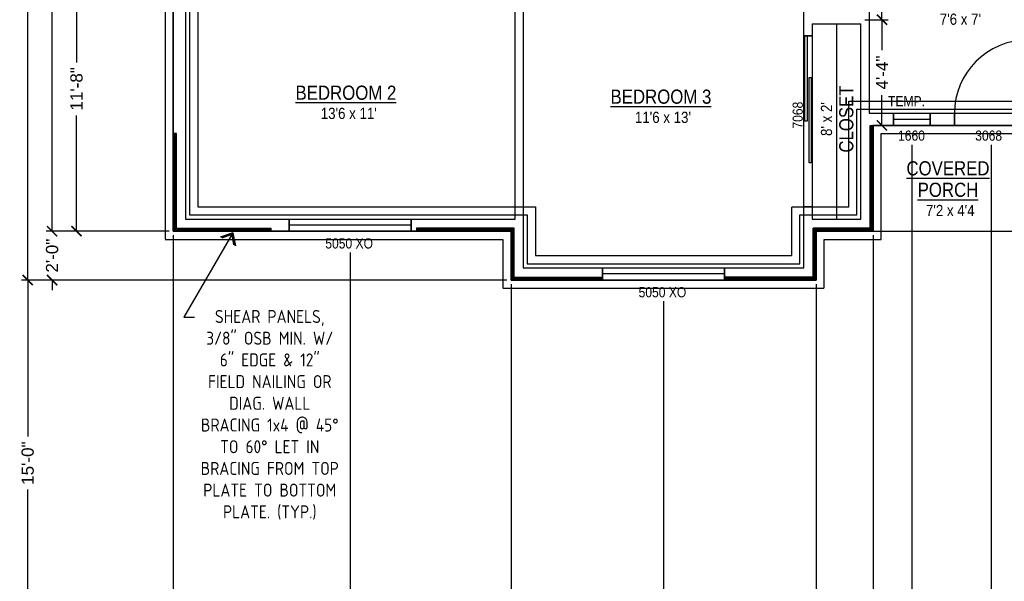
# Model space of a CAD drawing. Header units: millimetres. Extents: x -724 to 239, y -497 to 416.
# Tile 2 of 8: x -724 to -240, y -185 to 91. Entities that reach past the tile are written whole.
import ezdxf
from ezdxf.enums import TextEntityAlignment as Align

# ---------------------------------------------------------------- set-up
doc = ezdxf.new("R2010")
doc.units = ezdxf.units.MM
doc.linetypes.add('xref-Bishop-Overland-08$0$DASHED2', pattern=[0.375, 0.25, -0.125])
for name, color, linetype in [('A-DIMS-1', 152, 'Continuous'), ('A-NOTE', 4, 'Continuous'), ('A-TEXT', 4, 'Continuous'), ('xref-Bishop-Overland-08$0$A-CASE-1', 3, 'Continuous'), ('xref-Bishop-Overland-08$0$A-FOOTPRINT', 5, 'Continuous'), ('xref-Bishop-Overland-08$0$A-HEADER', 30, 'Continuous'), ('xref-Bishop-Overland-08$0$A-OPENING', 1, 'Continuous'), ('xref-Bishop-Overland-08$0$A-WALL', 54, 'Continuous'), ('xref-Bishop-Overland-08$0$S-FOOTER', 9, 'xref-Bishop-Overland-08$0$DASHED2'), ('xref-Bishop-Overland-08$0$S-SLAB', 9, 'Continuous'), ('xref-Bishop-Overland-08$0$S-STEM-WALL', 8, 'Continuous')]:
    doc.layers.add(name, color=color, linetype=linetype)
doc.styles.get("Standard").update_dxf_attribs({"font": 'arial.ttf'})
doc.dimstyles.new('ARCHARR', dxfattribs={"dimscale": 32, "dimtxt": 0.1875, "dimasz": 0.15625, "dimexe": 0.09375, "dimexo": 0.0625, "dimgap": 0.09375, "dimtad": 0, "dimdec": 5, "dimzin": 3, "dimdsep": 46, "dimlunit": 4, "dimtxsty": 'Standard', "dimblk": 'ARCHTICK', "dimcen": 0.09375, "dimclrt": 4, "dimadec": 5, "dimazin": 0, "dimtfac": 0.75, "dimtdec": 5, "dimtix": 1, "dimtofl": 0, "dimtmove": 2, "dimatfit": 3, "dimldrblk": 'archarrow', "dimfxl": 1, "dimtolj": 1, "dimtzin": 3, "dimarcsym": 0})
pattern_1 = [(135, (47.22707, -1673.55493), (0.26516504, 0.26516504), [])]

# ---------------------------------------------------------------- blocks, each defined once
blk = doc.blocks.new('_ArchTick')
at = {"color": 0, "linetype": 'ByBlock', "const_width": 0.15}
blk.add_lwpolyline([(-0.5, -0.5), (0.5, 0.5)], dxfattribs=at)
blk = doc.blocks.new('*D96')
at = {"layer": 'A-DIMS-1', "color": 0, "lineweight": -2}
for p, q in [((-304.77, -14.63), (-304.77, -264.82)), ((-218.77, -218.63), (-218.77, -264.82)), ((-304.77, -261.82), (-272.72, -261.82)), ((-218.77, -261.82), (-250.82, -261.82))]:
    blk.add_line(p, q, dxfattribs=at)
at = {"layer": 'Defpoints', "color": 0}
for p in [(-304.77, -12.63), (-218.77, -216.63), (-304.77, -261.82)]:
    blk.add_point(p, dxfattribs=at)
at = {"layer": 'A-DIMS-1', "color": 0, "lineweight": -2, "xscale": 5, "yscale": 5, "zscale": 5, "rotation": 180}
blk.add_blockref('_ArchTick', (-304.77, -261.82), dxfattribs=at)
at = {"layer": 'A-DIMS-1', "color": 0, "lineweight": -2, "xscale": 5, "yscale": 5, "zscale": 5}
blk.add_blockref('_ArchTick', (-218.77, -261.82), dxfattribs=at)
at = {"layer": 'A-DIMS-1', "color": 4, "insert": (-261.77, -261.82), "char_height": 6, "attachment_point": 5}
blk.add_mtext('\\A1;7\'-2"', dxfattribs=at)
blk = doc.blocks.new('archarrow')
for p, q in [((0, 0), (-1.739, 0)), ((0, 0), (-0.988, 0.858)), ((-0.086, 0), (-0.988, 0.757)), ((-0.172, 0), (-0.988, 0.659)), ((-0.172, 0), (-0.988, -0.659)), ((-0.086, 0), (-0.988, -0.757)), ((0, 0), (-0.988, -0.858))]:
    blk.add_line(p, q)
blk = doc.blocks.new('*D97')
at = {"layer": 'A-DIMS-1', "color": 0, "lineweight": -2}
for p, q in [((-304.77, -14.63), (-304.77, -264.82)), ((-332.77, -38.63), (-332.77, -264.82)), ((-332.77, -261.82), (-337.77, -261.82)), ((-304.77, -261.82), (-299.77, -261.82))]:
    blk.add_line(p, q, dxfattribs=at)
at = {"layer": 'Defpoints', "color": 0}
for p in [(-304.77, -12.63), (-332.77, -36.63), (-332.77, -261.82)]:
    blk.add_point(p, dxfattribs=at)
at = {"layer": 'A-DIMS-1', "color": 0, "lineweight": -2, "xscale": 5, "yscale": 5, "zscale": 5}
blk.add_blockref('_ArchTick', (-332.77, -261.82), dxfattribs=at)
at = {"layer": 'A-DIMS-1', "color": 0, "lineweight": -2, "xscale": 5, "yscale": 5, "zscale": 5, "rotation": 180}
blk.add_blockref('_ArchTick', (-304.77, -261.82), dxfattribs=at)
at = {"layer": 'A-DIMS-1', "color": 4, "insert": (-318.77, -261.82), "char_height": 6, "attachment_point": 5}
blk.add_mtext('\\A1;2\'-4"', dxfattribs=at)
blk = doc.blocks.new('*D98')
at = {"layer": 'A-DIMS-1', "color": 0, "lineweight": -2}
for p, q in [((-482.77, -38.63), (-482.77, -264.82)), ((-332.77, -38.63), (-332.77, -264.82)), ((-482.77, -261.82), (-420.8, -261.82)), ((-332.77, -261.82), (-394.75, -261.82))]:
    blk.add_line(p, q, dxfattribs=at)
at = {"layer": 'Defpoints', "color": 0}
for p in [(-482.77, -36.63), (-332.77, -36.63), (-482.77, -261.82)]:
    blk.add_point(p, dxfattribs=at)
at = {"layer": 'A-DIMS-1', "color": 0, "lineweight": -2, "xscale": 5, "yscale": 5, "zscale": 5, "rotation": 180}
blk.add_blockref('_ArchTick', (-482.77, -261.82), dxfattribs=at)
at = {"layer": 'A-DIMS-1', "color": 0, "lineweight": -2, "xscale": 5, "yscale": 5, "zscale": 5}
blk.add_blockref('_ArchTick', (-332.77, -261.82), dxfattribs=at)
at = {"layer": 'A-DIMS-1', "color": 4, "insert": (-407.77, -261.82), "char_height": 6, "attachment_point": 5}
blk.add_mtext('\\A1;12\'-6"', dxfattribs=at)
blk = doc.blocks.new('*D99')
at = {"layer": 'A-DIMS-1', "color": 0, "lineweight": -2}
for p, q in [((-648.77, -14.63), (-648.77, -264.82)), ((-482.77, -38.63), (-482.77, -264.82)), ((-648.77, -261.82), (-581.13, -261.82)), ((-482.77, -261.82), (-550.42, -261.82))]:
    blk.add_line(p, q, dxfattribs=at)
at = {"layer": 'Defpoints', "color": 0}
for p in [(-648.77, -12.63), (-482.77, -36.63), (-648.77, -261.82)]:
    blk.add_point(p, dxfattribs=at)
at = {"layer": 'A-DIMS-1', "color": 0, "lineweight": -2, "xscale": 5, "yscale": 5, "zscale": 5, "rotation": 180}
blk.add_blockref('_ArchTick', (-648.77, -261.82), dxfattribs=at)
at = {"layer": 'A-DIMS-1', "color": 0, "lineweight": -2, "xscale": 5, "yscale": 5, "zscale": 5}
blk.add_blockref('_ArchTick', (-482.77, -261.82), dxfattribs=at)
at = {"layer": 'A-DIMS-1', "color": 4, "insert": (-565.77, -261.82), "char_height": 6, "attachment_point": 5}
blk.add_mtext('\\A1;13\'-10"', dxfattribs=at)
blk = doc.blocks.new('*D101')
at = {"layer": 'A-DIMS-1', "color": 0, "lineweight": -2}
for p, q in [((-648.77, -14.63), (-648.77, -276.82)), ((47.23, -218.63), (47.23, -276.82)), ((-648.77, -273.82), (-314.08, -273.82)), ((47.23, -273.82), (-287.47, -273.82))]:
    blk.add_line(p, q, dxfattribs=at)
at = {"layer": 'Defpoints', "color": 0}
for p in [(-648.77, -12.63), (47.23, -216.63), (-648.77, -273.82)]:
    blk.add_point(p, dxfattribs=at)
at = {"layer": 'A-DIMS-1', "color": 0, "lineweight": -2, "xscale": 5, "yscale": 5, "zscale": 5, "rotation": 180}
blk.add_blockref('_ArchTick', (-648.77, -273.82), dxfattribs=at)
at = {"layer": 'A-DIMS-1', "color": 0, "lineweight": -2, "xscale": 5, "yscale": 5, "zscale": 5}
blk.add_blockref('_ArchTick', (47.23, -273.82), dxfattribs=at)
at = {"layer": 'A-DIMS-1', "color": 4, "insert": (-300.77, -273.82), "char_height": 6, "attachment_point": 5}
blk.add_mtext('\\A1;58\'-0"', dxfattribs=at)
blk = doc.blocks.new('*D102')
at = {"layer": 'A-DIMS-1', "color": 0, "lineweight": -2}
for p, q in [((-246.77, 29.78), (-246.77, -252.82)), ((-218.77, -218.63), (-218.77, -252.82)), ((-246.77, -249.82), (-251.77, -249.82)), ((-218.77, -249.82), (-213.77, -249.82))]:
    blk.add_line(p, q, dxfattribs=at)
at = {"layer": 'Defpoints', "color": 0}
for p in [(-246.77, 31.78), (-218.77, -216.63), (-246.77, -249.82)]:
    blk.add_point(p, dxfattribs=at)
at = {"layer": 'A-DIMS-1', "color": 0, "lineweight": -2, "xscale": 5, "yscale": 5, "zscale": 5}
blk.add_blockref('_ArchTick', (-246.77, -249.82), dxfattribs=at)
at = {"layer": 'A-DIMS-1', "color": 0, "lineweight": -2, "xscale": 5, "yscale": 5, "zscale": 5, "rotation": 180}
blk.add_blockref('_ArchTick', (-218.77, -249.82), dxfattribs=at)
at = {"layer": 'A-DIMS-1', "color": 4, "insert": (-232.77, -249.82), "char_height": 6, "attachment_point": 5}
blk.add_mtext('\\A1;2\'-4"', dxfattribs=at)
blk = doc.blocks.new('*D103')
at = {"layer": 'A-DIMS-1', "color": 0, "lineweight": -2}
for p, q in [((-285.77, 29.78), (-285.77, -252.82)), ((-246.77, 29.78), (-246.77, -252.82)), ((-285.77, -249.82), (-277.25, -249.82)), ((-246.77, -249.82), (-255.3, -249.82))]:
    blk.add_line(p, q, dxfattribs=at)
at = {"layer": 'Defpoints', "color": 0}
for p in [(-285.77, 31.78), (-246.77, 31.78), (-285.77, -249.82)]:
    blk.add_point(p, dxfattribs=at)
at = {"layer": 'A-DIMS-1', "color": 0, "lineweight": -2, "xscale": 5, "yscale": 5, "zscale": 5, "rotation": 180}
blk.add_blockref('_ArchTick', (-285.77, -249.82), dxfattribs=at)
at = {"layer": 'A-DIMS-1', "color": 0, "lineweight": -2, "xscale": 5, "yscale": 5, "zscale": 5}
blk.add_blockref('_ArchTick', (-246.77, -249.82), dxfattribs=at)
at = {"layer": 'A-DIMS-1', "color": 4, "insert": (-266.27, -249.82), "char_height": 6, "attachment_point": 5}
blk.add_mtext('\\A1;3\'-3"', dxfattribs=at)
blk = doc.blocks.new('*D104')
at = {"layer": 'A-DIMS-1', "color": 0, "lineweight": -2}
for p, q in [((-285.77, 29.78), (-285.77, -252.82)), ((-304.77, -14.63), (-304.77, -252.82)), ((-304.77, -249.82), (-309.77, -249.82)), ((-285.77, -249.82), (-280.77, -249.82))]:
    blk.add_line(p, q, dxfattribs=at)
at = {"layer": 'Defpoints', "color": 0}
for p in [(-285.77, 31.78), (-304.77, -12.63), (-304.77, -249.82)]:
    blk.add_point(p, dxfattribs=at)
at = {"layer": 'A-DIMS-1', "color": 0, "lineweight": -2, "xscale": 5, "yscale": 5, "zscale": 5}
blk.add_blockref('_ArchTick', (-304.77, -249.82), dxfattribs=at)
at = {"layer": 'A-DIMS-1', "color": 0, "lineweight": -2, "xscale": 5, "yscale": 5, "zscale": 5, "rotation": 180}
blk.add_blockref('_ArchTick', (-285.77, -249.82), dxfattribs=at)
at = {"layer": 'A-DIMS-1', "color": 4, "insert": (-295.27, -249.82), "char_height": 6, "attachment_point": 5}
blk.add_mtext('\\A1;1\'-7"', dxfattribs=at)
blk = doc.blocks.new('*D105')
at = {"layer": 'A-DIMS-1', "color": 0, "lineweight": -2}
for p, q in [((-332.77, -38.63), (-332.77, -252.82)), ((-407.77, -46.98), (-407.77, -252.82)), ((-407.77, -249.82), (-381.26, -249.82)), ((-332.77, -249.82), (-359.28, -249.82))]:
    blk.add_line(p, q, dxfattribs=at)
at = {"layer": 'Defpoints', "color": 0}
for p in [(-332.77, -36.63), (-407.77, -44.98), (-407.77, -249.82)]:
    blk.add_point(p, dxfattribs=at)
at = {"layer": 'A-DIMS-1', "color": 0, "lineweight": -2, "xscale": 5, "yscale": 5, "zscale": 5, "rotation": 180}
blk.add_blockref('_ArchTick', (-407.77, -249.82), dxfattribs=at)
at = {"layer": 'A-DIMS-1', "color": 0, "lineweight": -2, "xscale": 5, "yscale": 5, "zscale": 5}
blk.add_blockref('_ArchTick', (-332.77, -249.82), dxfattribs=at)
at = {"layer": 'A-DIMS-1', "color": 4, "insert": (-370.27, -249.82), "char_height": 6, "attachment_point": 5}
blk.add_mtext('\\A1;6\'-3"', dxfattribs=at)
blk = doc.blocks.new('*D106')
at = {"layer": 'A-DIMS-1', "color": 0, "lineweight": -2}
for p, q in [((-482.77, -38.63), (-482.77, -252.82)), ((-407.77, -46.98), (-407.77, -252.82)), ((-482.77, -249.82), (-456.26, -249.82)), ((-407.77, -249.82), (-434.28, -249.82))]:
    blk.add_line(p, q, dxfattribs=at)
at = {"layer": 'Defpoints', "color": 0}
for p in [(-482.77, -36.63), (-407.77, -44.98), (-482.77, -249.82)]:
    blk.add_point(p, dxfattribs=at)
at = {"layer": 'A-DIMS-1', "color": 0, "lineweight": -2, "xscale": 5, "yscale": 5, "zscale": 5, "rotation": 180}
blk.add_blockref('_ArchTick', (-482.77, -249.82), dxfattribs=at)
at = {"layer": 'A-DIMS-1', "color": 0, "lineweight": -2, "xscale": 5, "yscale": 5, "zscale": 5}
blk.add_blockref('_ArchTick', (-407.77, -249.82), dxfattribs=at)
at = {"layer": 'A-DIMS-1', "color": 4, "insert": (-445.27, -249.82), "char_height": 6, "attachment_point": 5}
blk.add_mtext('\\A1;6\'-3"', dxfattribs=at)
blk = doc.blocks.new('*D107')
at = {"layer": 'A-DIMS-1', "color": 0, "lineweight": -2}
for p, q in [((-561.77, -23.16), (-561.77, -252.82)), ((-482.77, -38.63), (-482.77, -252.82)), ((-561.77, -249.82), (-533.26, -249.82)), ((-482.77, -249.82), (-511.28, -249.82))]:
    blk.add_line(p, q, dxfattribs=at)
at = {"layer": 'Defpoints', "color": 0}
for p in [(-561.77, -21.16), (-482.77, -36.63), (-561.77, -249.82)]:
    blk.add_point(p, dxfattribs=at)
at = {"layer": 'A-DIMS-1', "color": 0, "lineweight": -2, "xscale": 5, "yscale": 5, "zscale": 5, "rotation": 180}
blk.add_blockref('_ArchTick', (-561.77, -249.82), dxfattribs=at)
at = {"layer": 'A-DIMS-1', "color": 0, "lineweight": -2, "xscale": 5, "yscale": 5, "zscale": 5}
blk.add_blockref('_ArchTick', (-482.77, -249.82), dxfattribs=at)
at = {"layer": 'A-DIMS-1', "color": 4, "insert": (-522.27, -249.82), "char_height": 6, "attachment_point": 5}
blk.add_mtext('\\A1;6\'-7"', dxfattribs=at)
blk = doc.blocks.new('*D108')
at = {"layer": 'A-DIMS-1', "color": 0, "lineweight": -2}
for p, q in [((-648.77, -14.63), (-648.77, -252.82)), ((-561.77, -23.16), (-561.77, -252.82)), ((-648.77, -249.82), (-616.22, -249.82)), ((-561.77, -249.82), (-594.32, -249.82))]:
    blk.add_line(p, q, dxfattribs=at)
at = {"layer": 'Defpoints', "color": 0}
for p in [(-648.77, -12.63), (-561.77, -21.16), (-648.77, -249.82)]:
    blk.add_point(p, dxfattribs=at)
at = {"layer": 'A-DIMS-1', "color": 0, "lineweight": -2, "xscale": 5, "yscale": 5, "zscale": 5, "rotation": 180}
blk.add_blockref('_ArchTick', (-648.77, -249.82), dxfattribs=at)
at = {"layer": 'A-DIMS-1', "color": 0, "lineweight": -2, "xscale": 5, "yscale": 5, "zscale": 5}
blk.add_blockref('_ArchTick', (-561.77, -249.82), dxfattribs=at)
at = {"layer": 'A-DIMS-1', "color": 4, "insert": (-605.27, -249.82), "char_height": 6, "attachment_point": 5}
blk.add_mtext('\\A1;7\'-3"', dxfattribs=at)
blk = doc.blocks.new('*D112')
at = {"layer": 'A-DIMS-1', "color": 0, "lineweight": -2}
for p, q in [((-650.77, 347.37), (-711.34, 347.37)), ((-708.34, 347.37), (-708.34, 180.67)), ((-708.34, -12.63), (-708.34, 154.06)), ((-650.77, -12.63), (-711.34, -12.63))]:
    blk.add_line(p, q, dxfattribs=at)
at = {"layer": 'Defpoints', "color": 0}
for p in [(-708.34, 347.37), (-648.77, 347.37), (-648.77, -12.63)]:
    blk.add_point(p, dxfattribs=at)
at = {"layer": 'A-DIMS-1', "color": 0, "lineweight": -2, "xscale": 5, "yscale": 5, "zscale": 5}
for p, rotation in [((-708.34, 347.37), 90), ((-708.34, -12.63), 270)]:
    blk.add_blockref('_ArchTick', p, dxfattribs=dict(at, rotation=rotation))
at = {"layer": 'A-DIMS-1', "color": 4, "insert": (-708.34, 167.37), "char_height": 6, "attachment_point": 5, "rotation": 90}
blk.add_mtext('\\A1;30\'-0"', dxfattribs=at)
blk = doc.blocks.new('*D113')
at = {"layer": 'A-DIMS-1', "color": 0, "lineweight": -2}
for p, q in [((-708.34, -12.63), (-708.34, -7.63)), ((-650.77, -12.63), (-711.34, -12.63)), ((-484.77, -36.63), (-711.34, -36.63)), ((-708.34, -36.63), (-708.34, -41.63))]:
    blk.add_line(p, q, dxfattribs=at)
at = {"layer": 'Defpoints', "color": 0}
for p in [(-708.34, -12.63), (-648.77, -12.63), (-482.77, -36.63)]:
    blk.add_point(p, dxfattribs=at)
at = {"layer": 'A-DIMS-1', "color": 0, "lineweight": -2, "xscale": 5, "yscale": 5, "zscale": 5}
for p, rotation in [((-708.34, -12.63), 270), ((-708.34, -36.63), 90)]:
    blk.add_blockref('_ArchTick', p, dxfattribs=dict(at, rotation=rotation))
at = {"layer": 'A-DIMS-1', "color": 4, "insert": (-708.34, -24.63), "char_height": 6, "attachment_point": 5, "rotation": 90}
blk.add_mtext('\\A1;2\'-0"', dxfattribs=at)
blk = doc.blocks.new('*D114')
at = {"layer": 'A-DIMS-1', "color": 0, "lineweight": -2}
for p, q in [((-650.77, 347.37), (-723.34, 347.37)), ((-720.34, 347.37), (-720.34, 168.67)), ((-720.34, -36.63), (-720.34, 142.06)), ((-484.77, -36.63), (-723.34, -36.63))]:
    blk.add_line(p, q, dxfattribs=at)
at = {"layer": 'Defpoints', "color": 0}
for p in [(-648.77, 347.37), (-720.34, -36.63), (-482.77, -36.63)]:
    blk.add_point(p, dxfattribs=at)
at = {"layer": 'A-DIMS-1', "color": 0, "lineweight": -2, "xscale": 5, "yscale": 5, "zscale": 5}
for p, rotation in [((-720.34, 347.37), 90), ((-720.34, -36.63), 270)]:
    blk.add_blockref('_ArchTick', p, dxfattribs=dict(at, rotation=rotation))
at = {"layer": 'A-DIMS-1', "color": 4, "insert": (-720.34, 155.37), "char_height": 6, "attachment_point": 5, "rotation": 90}
blk.add_mtext('\\A1;32\'-0"', dxfattribs=at)
blk = doc.blocks.new('*D115')
at = {"layer": 'A-DIMS-1', "color": 0, "lineweight": -2}
for p, q in [((-644.77, 127.37), (-699.34, 127.37)), ((-696.34, 127.37), (-696.34, 70.39)), ((-696.34, -12.63), (-696.34, 44.34)), ((-650.77, -12.63), (-699.34, -12.63))]:
    blk.add_line(p, q, dxfattribs=at)
at = {"layer": 'Defpoints', "color": 0}
for p in [(-696.34, 127.37), (-642.77, 127.37), (-648.77, -12.63)]:
    blk.add_point(p, dxfattribs=at)
at = {"layer": 'A-DIMS-1', "color": 0, "lineweight": -2, "xscale": 5, "yscale": 5, "zscale": 5}
for p, rotation in [((-696.34, 127.37), 90), ((-696.34, -12.63), 270)]:
    blk.add_blockref('_ArchTick', p, dxfattribs=dict(at, rotation=rotation))
at = {"layer": 'A-DIMS-1', "color": 4, "insert": (-696.34, 57.37), "char_height": 6, "attachment_point": 5, "rotation": 90}
blk.add_mtext('\\A1;11\'-8"', dxfattribs=at)
blk = doc.blocks.new('*D135')
at = {"layer": 'A-DIMS-1', "color": 0, "lineweight": -2}
for p, q in [((-308.77, 91.37), (-297.43, 91.37)), ((-300.43, 91.37), (-300.43, 76.46)), ((-300.43, 39.37), (-300.43, 54.27)), ((-302.77, 39.37), (-297.43, 39.37))]:
    blk.add_line(p, q, dxfattribs=at)
at = {"layer": 'Defpoints', "color": 0}
for p in [(-310.77, 91.37), (-300.43, 91.37), (-304.77, 39.37)]:
    blk.add_point(p, dxfattribs=at)
at = {"layer": 'A-DIMS-1', "color": 0, "lineweight": -2, "xscale": 5, "yscale": 5, "zscale": 5}
for p, rotation in [((-300.43, 91.37), 90), ((-300.43, 39.37), 270)]:
    blk.add_blockref('_ArchTick', p, dxfattribs=dict(at, rotation=rotation))
at = {"layer": 'A-DIMS-1', "color": 4, "insert": (-300.43, 65.37), "char_height": 6, "attachment_point": 5, "rotation": 90}
blk.add_mtext('\\A1;4\'-4"', dxfattribs=at)
blk = doc.blocks.new('*D136')
at = {"layer": 'A-DIMS-1', "color": 0, "lineweight": -2}
for p, q in [((-308.77, 127.37), (-297.43, 127.37)), ((-300.43, 127.37), (-300.43, 120.34)), ((-300.43, 91.37), (-300.43, 98.39)), ((-308.77, 91.37), (-297.43, 91.37))]:
    blk.add_line(p, q, dxfattribs=at)
at = {"layer": 'Defpoints', "color": 0}
for p in [(-310.77, 127.37), (-300.43, 127.37), (-310.77, 91.37)]:
    blk.add_point(p, dxfattribs=at)
at = {"layer": 'A-DIMS-1', "color": 0, "lineweight": -2, "xscale": 5, "yscale": 5, "zscale": 5}
for p, rotation in [((-300.43, 127.37), 90), ((-300.43, 91.37), 270)]:
    blk.add_blockref('_ArchTick', p, dxfattribs=dict(at, rotation=rotation))
at = {"layer": 'A-DIMS-1', "color": 4, "insert": (-300.43, 109.37), "char_height": 6, "attachment_point": 5, "rotation": 90}
blk.add_mtext('\\A1;3\'-0"', dxfattribs=at)
blk = doc.blocks.new('*D79')
at = {"layer": 'A-DIMS-1', "color": 0, "lineweight": -2}
for p, q in [((-484.77, -36.63), (-723.34, -36.63)), ((-720.34, -36.63), (-720.34, -113.61)), ((-720.34, -216.63), (-720.34, -139.66)), ((-220.77, -216.63), (-723.34, -216.63))]:
    blk.add_line(p, q, dxfattribs=at)
at = {"layer": 'Defpoints', "color": 0}
for p in [(-482.77, -36.63), (-720.34, -216.63), (-218.77, -216.63)]:
    blk.add_point(p, dxfattribs=at)
at = {"layer": 'A-DIMS-1', "color": 0, "lineweight": -2, "xscale": 5, "yscale": 5, "zscale": 5}
for p, rotation in [((-720.34, -36.63), 90), ((-720.34, -216.63), 270)]:
    blk.add_blockref('_ArchTick', p, dxfattribs=dict(at, rotation=rotation))
at = {"layer": 'A-DIMS-1', "color": 4, "insert": (-720.34, -126.63), "char_height": 6, "attachment_point": 5, "rotation": 90}
blk.add_mtext('\\A1;15\'-0"', dxfattribs=at)

msp = doc.modelspace()

# ---------------------------------------------------------------- hatches: boundary and pattern name
at = {"layer": 'A-DIMS-1'}
h = msp.add_hatch(dxfattribs=at)
h.set_pattern_fill('ANSI31', color=256, scale=3, style=0)
h.set_pattern_definition(pattern_1)
h.paths.add_polyline_path([(-334.272926, -35.132868), (-332.772926, -36.632868), (-377.772926, -36.632868), (-377.772926, -35.132868)])
h.paths.add_polyline_path([(-334.272926, -11.132868), (-332.772926, -12.632868), (-332.772926, -36.632868), (-334.272926, -35.132868)])
h.paths.add_polyline_path([(-306.272926, -11.132868), (-304.772926, -12.632868), (-332.772926, -12.632868), (-334.272926, -11.132868)])
h.paths.add_polyline_path([(-304.772926, -12.632868), (-306.272926, -11.132868), (-306.272926, 39.367132), (-304.772926, 39.367132)])
h = msp.add_hatch(dxfattribs=at)
h.set_pattern_fill('ANSI31', color=256, scale=3, style=0)
h.set_pattern_definition(pattern_1)
h.paths.add_polyline_path([(-648.772926, 35.367132), (-647.272926, 35.367132), (-647.272926, -11.132868), (-648.772926, -12.632868)])
h.paths.add_polyline_path([(-647.272926, -11.132868), (-600.772926, -11.132868), (-600.772926, -12.632868), (-648.772926, -12.632868)])
h = msp.add_hatch(dxfattribs=at)
h.set_pattern_fill('ANSI31', color=256, scale=3, style=0)
h.set_pattern_definition(pattern_1)
h.paths.add_polyline_path([(-529.272926, -11.132868), (-481.272926, -11.132868), (-481.272926, -12.632868), (-482.772926, -12.632868), (-529.272926, -12.632868)])
h = msp.add_hatch(dxfattribs=at)
h.set_pattern_fill('ANSI31', color=256, scale=3, style=0)
h.set_pattern_definition(pattern_1)
h.paths.add_polyline_path([(-482.772926, -12.632868), (-481.272926, -12.632868), (-481.272926, -35.132868), (-482.772926, -36.632868)])
h.paths.add_polyline_path([(-481.272926, -35.132868), (-437.772926, -35.132868), (-437.772926, -36.632868), (-482.772926, -36.632868)])

# ---------------------------------------------------------------- linework, layer by layer
for p, q in [((-304.772926, 39.367132), (-304.772926, -12.632868)), ((-648.772926, -12.632868), (-648.772926, 35.367132)), ((-600.772926, -12.632868), (-648.772926, -12.632868)), ((-482.772926, -36.632868), (-482.772926, -12.632868)), ((-304.772926, -12.632868), (-332.772926, -12.632868)), ((-332.772926, -36.632868), (-332.772926, -12.632868)), ((-437.772926, -36.632868), (-482.772926, -36.632868)), ((-377.772926, -36.632868), (-332.772926, -36.632868))]:
    msp.add_line(p, q, dxfattribs=at)
for points in [[(-306.272926, -11.132868), (-306.272926, 39.367132), (-304.772926, 39.367132)], [(-648.772926, -12.632868), (-647.272926, -11.132868), (-647.272926, 35.367132), (-648.772926, 35.367132)], [(-647.272926, -11.132868), (-600.772926, -11.132868), (-600.772926, -12.632868)], [(-481.272926, -12.632868), (-481.272926, -11.132868), (-529.272926, -11.132868), (-529.272926, -12.632868)], [(-482.772926, -36.632868), (-481.272926, -35.132868), (-481.272926, -12.632868), (-482.772926, -12.632868)], [(-304.772926, -12.632868), (-306.272926, -11.132868), (-334.272926, -11.132868), (-334.272926, -12.632868)], [(-332.772926, -36.632868), (-334.272926, -35.132868), (-334.272926, -11.132868), (-332.772926, -12.632868)], [(-481.272926, -35.132868), (-437.772926, -35.132868), (-437.772926, -36.632868)], [(-334.272926, -35.132868), (-377.772926, -35.132868), (-377.772926, -36.632868)]]:
    msp.add_lwpolyline(points, dxfattribs=at)
at = {"layer": 'xref-Bishop-Overland-08$0$A-CASE-1'}
msp.add_line((-322.772926, 89.367132), (-322.772926, -6.632868), dxfattribs=at)
at = {"layer": 'xref-Bishop-Overland-08$0$A-FOOTPRINT'}
for points in [[(47.227074, 39.367132), (47.227074, 347.367132), (-194.772926, 347.367132), (-194.772926, 347.367132), (-246.772926, 347.367132), (-246.772926, 347.367132), (-648.772926, 347.367132), (-648.772926, -12.632868), (-482.772926, -12.632868), (-482.772926, -36.632868), (-332.772926, -36.632868), (-332.772926, -12.632868), (-304.772926, -12.632868), (-304.772926, 39.367132), (-218.772926, 39.367132), (-149.014459, 39.367132)], [(-218.772926, 39.367132), (-304.772926, 39.367132), (-304.772926, -12.632868), (-218.772926, -12.632868)]]:
    msp.add_lwpolyline(points, close=True, dxfattribs=at)
at = {"layer": 'xref-Bishop-Overland-08$0$A-HEADER'}
for points in [[(-334.772926, -0.632868), (-338.772926, -0.632868), (-338.772926, 83.367132), (-334.772926, 83.367132)], [(-276.772926, 39.367132), (-294.772926, 39.367132), (-294.772926, 45.367132), (-276.772926, 45.367132)], [(-228.772926, 39.367132), (-264.772926, 39.367132), (-264.772926, 45.367132), (-228.772926, 45.367132)], [(-531.772926, -12.632868), (-591.772926, -12.632868), (-591.772926, -6.632868), (-531.772926, -6.632868)], [(-377.772926, -36.632868), (-437.772926, -36.632868), (-437.772926, -30.632868), (-377.772926, -30.632868)]]:
    msp.add_lwpolyline(points, close=True, dxfattribs=at)
at = {"layer": 'xref-Bishop-Overland-08$0$A-OPENING'}
for p, q in [((-334.772926, 83.367132), (-338.772926, 83.367132)), ((-294.772926, 45.367132), (-276.772926, 45.367132)), ((-294.772926, 45.367132), (-294.772926, 39.367132)), ((-276.772926, 39.367132), (-276.772926, 45.367132)), ((-264.772926, 45.367132), (-264.772926, 39.367132)), ((-276.772926, 42.367132), (-294.772926, 42.367132)), ((-276.772926, 39.367132), (-294.772926, 39.367132)), ((-228.772926, 39.367132), (-264.772926, 39.367132)), ((-334.772926, -0.632868), (-338.772926, -0.632868)), ((-591.772926, -6.632868), (-531.772926, -6.632868)), ((-591.772926, -6.632868), (-591.772926, -12.632868)), ((-531.772926, -9.632868), (-591.772926, -9.632868)), ((-531.772926, -12.632868), (-531.772926, -6.632868)), ((-531.772926, -12.632868), (-591.772926, -12.632868)), ((-437.772926, -30.632868), (-377.772926, -30.632868)), ((-437.772926, -30.632868), (-437.772926, -36.632868)), ((-377.772926, -33.632868), (-437.772926, -33.632868)), ((-377.772926, -36.632868), (-377.772926, -30.632868)), ((-377.772926, -36.632868), (-437.772926, -36.632868))]:
    msp.add_line(p, q, dxfattribs=at)
for points in [[(-338.272926, 83.367132), (-337.272926, 83.367132), (-337.272926, 41.450466), (-338.272926, 41.450466)], [(-335.272926, 20.976832), (-336.272926, 20.976832), (-336.272926, 62.976832), (-335.272926, 62.976832)]]:
    msp.add_lwpolyline(points, close=True, dxfattribs=at)
msp.add_arc((-228.772926, 45.367132), 36, 90, 180, dxfattribs=at)
at = {"layer": 'xref-Bishop-Overland-08$0$A-WALL'}
for p, q in [((-648.772926, -12.632868), (-648.772926, 347.367132)), ((-642.772926, 125.367132), (-642.772926, -6.632868)), ((-480.772926, -6.632868), (-480.772926, 125.367132)), ((-476.772926, 125.367132), (-476.772926, -12.632868)), ((-338.772926, 83.367132), (-338.772926, 125.367132)), ((-306.772926, 97.367132), (-306.772926, 45.367132)), ((-334.772926, 89.367132), (-310.772926, 89.367132)), ((-334.772926, 89.367132), (-334.772926, 83.367132)), ((-310.772926, -6.632868), (-310.772926, 89.367132)), ((-334.772926, 83.367132), (-338.772926, 83.367132)), ((-306.772926, 45.367132), (-294.772926, 45.367132)), ((-276.772926, 45.367132), (-264.772926, 45.367132)), ((-294.772926, 39.367132), (-304.772926, 39.367132)), ((-304.772926, 39.367132), (-304.772926, -12.632868)), ((-264.772926, 39.367132), (-276.772926, 39.367132)), ((-338.772926, -30.632868), (-338.772926, -0.632868)), ((-334.772926, -0.632868), (-334.772926, -6.632868)), ((-642.772926, -6.632868), (-591.772926, -6.632868)), ((-531.772926, -6.632868), (-480.772926, -6.632868)), ((-334.772926, -6.632868), (-310.772926, -6.632868)), ((-591.772926, -12.632868), (-648.772926, -12.632868)), ((-482.772926, -12.632868), (-531.772926, -12.632868)), ((-482.772926, -36.632868), (-482.772926, -12.632868)), ((-476.772926, -12.632868), (-476.772926, -30.632868)), ((-338.772926, -12.632868), (-338.772926, -12.632868)), ((-332.772926, -12.632868), (-332.772926, -36.632868)), ((-304.772926, -12.632868), (-332.772926, -12.632868)), ((-304.772926, -12.632868), (-218.772926, -12.632868)), ((-476.772926, -30.632868), (-437.772926, -30.632868)), ((-377.772926, -30.632868), (-338.772926, -30.632868)), ((-437.772926, -36.632868), (-482.772926, -36.632868)), ((-332.772926, -36.632868), (-377.772926, -36.632868))]:
    msp.add_line(p, q, dxfattribs=at)
at = {"layer": 'xref-Bishop-Overland-08$0$S-FOOTER'}
for p, q in [((-636.772926, 335.367132), (-636.772926, -0.632868)), ((-316.772926, 51.367132), (35.227074, 51.367132)), ((-316.772926, -0.632868), (-316.772926, 51.367132)), ((-636.772926, -0.632868), (-470.772926, -0.632868)), ((-470.772926, -0.632868), (-470.772926, -24.632868)), ((-344.772926, -24.632868), (-344.772926, -0.632868)), ((-344.772926, -0.632868), (-316.772926, -0.632868)), ((-470.772926, -24.632868), (-344.772926, -24.632868))]:
    msp.add_line(p, q, dxfattribs=at)
for points in [[(-652.772926, 181.367132), (-652.772926, -16.632868), (-486.772926, -16.632868), (-486.772926, -40.632868), (-328.772926, -40.632868), (-328.772926, -16.632868), (-300.772926, -16.632868), (-300.772926, 35.367132)], [(-300.772926, 35.367132), (-222.772926, 35.367132), (-222.772926, -220.632868), (51.227074, -220.632868), (51.227074, 181.367132)]]:
    msp.add_lwpolyline(points, dxfattribs=at)
at = {"layer": 'xref-Bishop-Overland-08$0$S-SLAB'}
msp.add_line((-304.772926, -12.632868), (-218.772926, -12.632868), dxfattribs=at)
at = {"layer": 'xref-Bishop-Overland-08$0$S-STEM-WALL'}
for points in [[(-530.772926, 347.367132), (-648.772926, 347.367132), (-648.772926, -12.632868), (-482.772926, -12.632868), (-482.772926, -36.632868), (-332.772926, -36.632868), (-332.772926, -12.632868), (-304.772926, -12.632868), (-304.772926, 39.367132), (-218.772926, 39.367132), (-218.772926, -216.632868), (47.227074, -216.632868), (47.227074, -12.632868)], [(-202.772926, 339.367132), (-640.772926, 339.367132), (-640.772926, -4.632868), (-474.772926, -4.632868), (-474.772926, -28.632868), (-340.772926, -28.632868), (-340.772926, -4.632868), (-312.772926, -4.632868), (-312.772926, 47.367132), (-210.772926, 47.367132)]]:
    msp.add_lwpolyline(points, dxfattribs=at)

# ---------------------------------------------------------------- texts
at = {"layer": 'A-NOTE', "width": 0.85}
for s, height, p in [("7'6 x 7'", 5.5, (-261.869008, 91.622847)), ('%%uBEDROOM 2', 6.953126, (-563.914638, 55.477898)), ('%%uBEDROOM 3', 6.953126, (-409.072743, 53.53117)), ("13'6 x 11'", 5.5, (-562.505681, 45.304555)), ("11'6 x 13'", 5.5, (-408.077237, 43.357828)), ('%%uCOVERED', 6.953126, (-267.972674, 18.303098)), ('%%uPORCH', 6.953126, (-267.972674, 7.74834)), ("7'2 x 4'4", 5.5, (-266.844454, -2.425003))]:
    msp.add_text(s, height=height, dxfattribs=at).set_placement(p, align=Align.MIDDLE_CENTER)
for s, height, p in [('CLOSET', 6.953126, (-317.958428, 42.520915)), ("8' x 2'", 5.5, (-327.702352, 42.520915))]:
    msp.add_text(s, height=height, rotation=90, dxfattribs=at).set_placement(p, align=Align.MIDDLE_CENTER)
at = {"layer": 'A-NOTE', "insert": (-636.190642, -51.354104), "char_height": 6.4, "width": 69.6875, "attachment_point": 1}
msp.add_mtext('{\\pxqc;\\Farchquik.shx|c0;SHEAR PANELS, 3/8" OSB MIN. W/ 6" EDGE & 12" FIELD NAILING OR DIAG. WALL BRACING 1x4 @ 45%%d TO 60%%d LET IN BRACING FROM TOP PLATE TO BOTTOM PLATE. (TYP.)}', dxfattribs=at)
at = {"layer": 'A-TEXT', "width": 0.85}
for s, p in [('TEMP.', (-288.368232, 51.312248)), ('1660', (-285.909172, 34.376592)), ('3068', (-247.968559, 34.376592)), ('5050 XO', (-562.327234, -18.623408)), ('5050 XO', (-408.327234, -42.623408))]:
    msp.add_text(s, height=5, dxfattribs=at).set_placement(p, align=Align.MIDDLE_CENTER)
msp.add_text('7068', height=5, rotation=90, dxfattribs=at).set_placement((-341.849336, 44.427331), align=Align.MIDDLE_CENTER)

# ---------------------------------------------------------------- dimensions: what is measured, and where the dimension line sits
at = {"layer": 'A-DIMS-1'}
for base, p1, p2, angle, picture, middle in [((-720.340013, -36.632868), (-648.772926, 347.367132), (-482.772926, -36.632868), 90, '*D114', (-720.340013, 155.367132)), ((-708.340013, 347.367132), (-648.772926, -12.632868), (-648.772926, 347.367132), 90, '*D112', (-708.340013, 167.367132)), ((-696.340013, 127.367132), (-648.772926, -12.632868), (-642.772926, 127.367132), 90, '*D115', (-696.340013, 57.367132)), ((-300.434549, 127.367132), (-310.772926, 91.367132), (-310.772926, 127.367132), 90, '*D136', (-300.434549, 109.367132)), ((-300.434549, 91.367132), (-304.772926, 39.367132), (-310.772926, 91.367132), 90, '*D135', (-300.434549, 65.367132)), ((-304.772926, -249.824348), (-285.772926, 31.775716), (-304.772926, -12.632868), 180, '*D104', (-295.272926, -249.824348)), ((-285.772926, -249.824348), (-246.772926, 31.777061), (-285.772926, 31.775716), 180, '*D103', (-266.272926, -249.824348)), ((-246.772926, -249.824348), (-218.772926, -216.632868), (-246.772926, 31.777061), 180, '*D102', (-232.772926, -249.824348)), ((-708.340013, -12.632868), (-482.772926, -36.632868), (-648.772926, -12.632868), 90, '*D113', (-708.340013, -24.632868)), ((-648.772926, -261.824348), (-482.772926, -36.632868), (-648.772926, -12.632868), 180, '*D99', (-565.772926, -261.824348)), ((-648.772926, -273.824348), (47.227074, -216.632868), (-648.772926, -12.632868), 180, '*D101', (-300.772926, -273.824348)), ((-648.772926, -249.824348), (-561.772926, -21.164523), (-648.772926, -12.632868), 180, '*D108', (-605.272926, -249.824348)), ((-332.772926, -261.824348), (-304.772926, -12.632868), (-332.772926, -36.632868), 180, '*D97', (-318.772926, -261.824348)), ((-304.772926, -261.824348), (-218.772926, -216.632868), (-304.772926, -12.632868), 180, '*D96', (-261.772926, -261.824348)), ((-561.772926, -249.824348), (-482.772926, -36.632868), (-561.772926, -21.164523), 180, '*D107', (-522.272926, -249.824348)), ((-720.340013, -216.632868), (-482.772926, -36.632868), (-218.772926, -216.632868), 270, '*D79', (-720.340013, -126.632868)), ((-482.772926, -261.824348), (-332.772926, -36.632868), (-482.772926, -36.632868), 180, '*D98', (-407.772926, -261.824348)), ((-482.772926, -249.824348), (-407.772926, -44.982843), (-482.772926, -36.632868), 180, '*D106', (-445.272926, -249.824348)), ((-407.772926, -249.824348), (-332.772926, -36.632868), (-407.772926, -44.982843), 180, '*D105', (-370.272926, -249.824348))]:
    dim = msp.add_linear_dim(base=base, p1=p1, p2=p2, angle=angle, dimstyle='ARCHARR', dxfattribs=at)
    dim.commit()
    dim.dimension.update_dxf_attribs({"geometry": picture, "text_midpoint": middle})

# ---------------------------------------------------------------- leaders
msp.add_leader([(-619.507327, -13.415143), (-643.530538, -54.863155), (-638.39504, -54.863155)], dimstyle='ARCHARR', override={"dimgap": 0.09375, "dimtad": 0}, dxfattribs=at)

doc.saveas('drawing.dxf')
